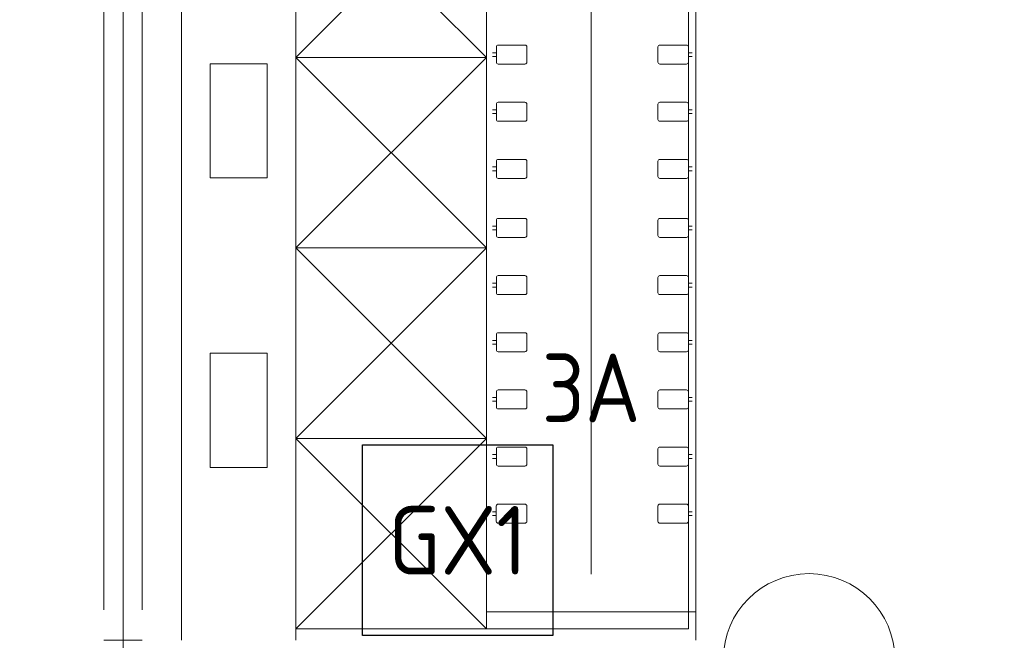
# Model space of a CAD drawing. Header units: millimetres. Extents: x -39149 to 267781, y -2340 to 58540.
# Tile 116 of 244: x 33940 to 36524, y 6950 to 8579. Entities that reach past the tile are written whole.
import ezdxf
from ezdxf.enums import TextEntityAlignment as Align

# ---------------------------------------------------------------- set-up
doc = ezdxf.new("R2010")
doc.units = ezdxf.units.MM
doc.header["$LTSCALE"] = 100
doc.header["$MEASUREMENT"] = 0
doc.linetypes.add('B0605', pattern=[141, 70, -35, 1, -35])
doc.linetypes.add('B0701', pattern=[46.823999, 31.199999, -15.624])
for name, color, linetype in [('00  Bestaande kolommen', 7, 'Continuous'), ('22 C Binnenwanden', 7, 'Continuous'), ('22 C Binnenwanden Deuren', 7, 'Continuous'), ('45 Plafond', 7, 'Continuous'), ('73 Keuken', 7, 'Continuous'), ('A Stramien', 7, 'Continuous'), ('EL6311--_LICHT_BINNEN', 3, 'Continuous')]:
    doc.layers.add(name, color=color, linetype=linetype)
doc.styles.add('BURO-018', font='isocp.shx', dxfattribs={"height": 180})
doc.styles.add('GENERATED_STYLE_3', font='swiss.ttf', dxfattribs={"width": 0.96})

# ---------------------------------------------------------------- blocks, each defined once
blk = doc.blocks.new('Slab_119_7', base_point=(34211.5, 612.1))
at = {"layer": '45 Plafond', "color": 8, "linetype": 'Continuous', "lineweight": 0}
blk.add_lwpolyline([(34211.5, 612.1, 0.066229), (50336.5, 5152.1), (50336.5, 11626.8), (48610, 11626.8), (48610, 11625), (43211.5, 11625), (43211.5, 5466.1), (41411.5, 5466.1), (41411.5, 10199.6), (34211.5, 10199.6)], format="xyb", close=True, dxfattribs=at)
blk = doc.blocks.new('Slab_152_7', base_point=(61.5, 11625))
at = {"layer": '45 Plafond', "color": 8, "linetype": 'Continuous', "lineweight": 0}
blk.add_lwpolyline([(61.5, 11625), (7161.5, 11625), (7161.5, 7850), (18261.5, 7850), (18261.5, 10250), (18050.2, 10250), (18050.2, 11625), (35849.9, 11625), (35849.9, 11400), (36099.9, 11400), (36099.9, 12175), (39053.2, 12175), (39053.2, 11445), (43211.5, 11445), (43211.5, 10132), (43211.5, 5466.1), (41411.5, 5466.1), (41411.5, 10199.6), (34211.5, 10199.6), (34211.5, 612.1, -0.138201), (61.5, 5162.9)], format="xyb", close=True, dxfattribs=at)
blk = doc.blocks.new('Empty Door_10')
at = {"layer": '22 C Binnenwanden Deuren', "color": 8, "linetype": 'Continuous', "lineweight": 0}
for p, q in [((-1599.8, -7), (-1599.8, -19)), ((-1599.8, -19), (-1599.8, -31)), ((1599.8, -7), (1599.8, -19)), ((1599.8, -19), (1599.8, -31)), ((-1599.8, -31), (-1599.8, -83)), ((1599.8, -31), (1599.8, -83)), ((-1599.8, -83), (-1599.8, -95)), ((-1599.8, -95), (-1599.8, -107)), ((1599.8, -83), (1599.8, -95)), ((1599.8, -95), (1599.8, -107))]:
    blk.add_line(p, q, dxfattribs=at)
at = {"layer": '22 C Binnenwanden Deuren', "color": 8, "linetype": 'B0701', "lineweight": 0}
for p, q in [((-1599.8, -7), (1599.8, -7)), ((-1599.8, -107), (1599.8, -107))]:
    blk.add_line(p, q, dxfattribs=at)
blk = doc.blocks.new('Wall_361_7', base_point=(34211.5, 617.4))
at = {"layer": '22 C Binnenwanden Deuren', "color": 1, "linetype": 'Continuous', "lineweight": 0, "xscale": -1, "zscale": 1000, "rotation": 90}
blk.add_blockref('Empty Door_10', (34154.5, 8549.8), dxfattribs=at)
blk = doc.blocks.new('Column_27_7', base_point=(36011.5, 6900))
at = {"layer": '00  Bestaande kolommen', "color": 8, "linetype": 'Continuous', "lineweight": 0}
blk.add_circle((36011.5, 6900), 225, dxfattribs=at)
blk = doc.blocks.new('Standard grid marker_16')
at = {"layer": 'A Stramien', "color": 8, "linetype": 'B0605', "lineweight": 0}
blk.add_line((4000, 0), (46394.8, 0), dxfattribs=at)
at = {"layer": 'A Stramien', "color": 4, "lineweight": 0, "style": 'GENERATED_STYLE_3'}
blk.add_attdef('AC_MARKERTEXT_1', text='', height=100, rotation=90, dxfattribs=at).set_placement((-20, -37.9), align=Align.BOTTOM_LEFT)
blk = doc.blocks.new('E00120')
at = {"color": 0, "linetype": 'Continuous'}
for p, q in [((-2.5, 2.5), (2.5, 2.5)), ((-2.5, -2.5), (-2.5, 2.5)), ((2.5, 2.5), (2.5, -2.5)), ((2.5, -2.5), (-2.5, -2.5))]:
    blk.add_line(p, q, dxfattribs=at)
at = {"color": 0, "linetype": 'Continuous', "style": 'BURO-018'}
for tag, p in [('PANEL', (0, 8)), ('CIRCUIT', (0, 5)), ('SUBCIRCUIT', (4.5, 5)), ('LIGHTFIXTURECODE', (0, 0)), ('SWITCHCODE', (4.5, -4.5))]:
    blk.add_attdef(tag, text='', height=1.8, dxfattribs=at).set_placement(p, align=Align.MIDDLE)

msp = doc.modelspace()

# ---------------------------------------------------------------- linework, layer by layer
at = {"layer": '73 Keuken', "color": 8, "linetype": 'Continuous', "lineweight": 0}
for p, q in [((34364.8, 6950), (34364.8, 9681.1)), ((34664.8, 9681.1), (34664.8, 6950)), ((35714.8, 6950), (35714.8, 9448.6)), ((35164.8, 9373.3), (35164.8, 6980)), ((35694.8, 6980), (35694.8, 9373.3)), ((35439.8, 9068.6), (35439.8, 7123.3)), ((34664.8, 8980), (34664.8, 8480)), ((34664.8, 8480), (35164.8, 8980)), ((34664.8, 8980), (35164.8, 8480)), ((35164.8, 8480), (35164.8, 8980)), ((35191.1, 8507.4), (35191.1, 8467.4)), ((35266.1, 8512.4), (35196.1, 8512.4)), ((35271.1, 8467.4), (35271.1, 8507.4)), ((35614.8, 8467.4), (35614.8, 8507.4)), ((35619.8, 8512.4), (35689.8, 8512.4)), ((35694.8, 8507.4), (35694.8, 8467.4)), ((34664.8, 8480), (35164.8, 8480)), ((34664.8, 8480), (35164.8, 8480)), ((34664.8, 7980), (34664.8, 8480)), ((35164.8, 7980), (34664.8, 8480)), ((35164.8, 8480), (34664.8, 7980)), ((35164.8, 8480), (35164.8, 7980)), ((35191.1, 8492.4), (35181.1, 8492.4)), ((35181.1, 8482.4), (35191.1, 8482.4)), ((35694.8, 8492.4), (35704.8, 8492.4)), ((35704.8, 8482.4), (35694.8, 8482.4)), ((34439.8, 8463.6), (34589.8, 8463.6)), ((34439.8, 8163.6), (34439.8, 8463.6)), ((34589.8, 8463.6), (34589.8, 8163.6)), ((35196.1, 8462.4), (35266.1, 8462.4)), ((35689.8, 8462.4), (35619.8, 8462.4)), ((35191.1, 8357.4), (35191.1, 8317.4)), ((35266.1, 8362.4), (35196.1, 8362.4)), ((35271.1, 8317.4), (35271.1, 8357.4)), ((35614.8, 8317.4), (35614.8, 8357.4)), ((35619.8, 8362.4), (35689.8, 8362.4)), ((35694.8, 8357.4), (35694.8, 8317.4)), ((35191.1, 8342.4), (35181.1, 8342.4)), ((35181.1, 8332.4), (35191.1, 8332.4)), ((35694.8, 8342.4), (35704.8, 8342.4)), ((35704.8, 8332.4), (35694.8, 8332.4)), ((35196.1, 8312.4), (35266.1, 8312.4)), ((35689.8, 8312.4), (35619.8, 8312.4)), ((35191.1, 8192.4), (35181.1, 8192.4)), ((35191.1, 8207.4), (35191.1, 8167.4)), ((35266.1, 8212.4), (35196.1, 8212.4)), ((35271.1, 8167.4), (35271.1, 8207.4)), ((35614.8, 8167.4), (35614.8, 8207.4)), ((35619.8, 8212.4), (35689.8, 8212.4)), ((35694.8, 8207.4), (35694.8, 8167.4)), ((35694.8, 8192.4), (35704.8, 8192.4)), ((34589.8, 8163.6), (34439.8, 8163.6)), ((35181.1, 8182.4), (35191.1, 8182.4)), ((35704.8, 8182.4), (35694.8, 8182.4)), ((35196.1, 8162.4), (35266.1, 8162.4)), ((35689.8, 8162.4), (35619.8, 8162.4)), ((35191.1, 8037.4), (35181.1, 8037.4)), ((35191.1, 8052.4), (35191.1, 8012.4)), ((35266.1, 8057.4), (35196.1, 8057.4)), ((35271.1, 8012.4), (35271.1, 8052.4)), ((35614.8, 8012.4), (35614.8, 8052.4)), ((35619.8, 8057.4), (35689.8, 8057.4)), ((35694.8, 8052.4), (35694.8, 8012.4)), ((35694.8, 8037.4), (35704.8, 8037.4)), ((35181.1, 8027.4), (35191.1, 8027.4)), ((35704.8, 8027.4), (35694.8, 8027.4)), ((35196.1, 8007.4), (35266.1, 8007.4)), ((35689.8, 8007.4), (35619.8, 8007.4)), ((35164.8, 7980), (34664.8, 7980)), ((35164.8, 7980), (34664.8, 7980)), ((34664.8, 7980), (34664.8, 7480)), ((34664.8, 7480), (35164.8, 7980)), ((34664.8, 7980), (35164.8, 7480)), ((35164.8, 7480), (35164.8, 7980)), ((35266.1, 7907.4), (35196.1, 7907.4)), ((35619.8, 7907.4), (35689.8, 7907.4)), ((35191.1, 7887.4), (35181.1, 7887.4)), ((35191.1, 7902.4), (35191.1, 7862.4)), ((35271.1, 7862.4), (35271.1, 7902.4)), ((35614.8, 7862.4), (35614.8, 7902.4)), ((35694.8, 7902.4), (35694.8, 7862.4)), ((35694.8, 7887.4), (35704.8, 7887.4)), ((35181.1, 7877.4), (35191.1, 7877.4)), ((35196.1, 7857.4), (35266.1, 7857.4)), ((35689.8, 7857.4), (35619.8, 7857.4)), ((35704.8, 7877.4), (35694.8, 7877.4)), ((35191.1, 7752.4), (35191.1, 7712.4)), ((35266.1, 7757.4), (35196.1, 7757.4)), ((35271.1, 7712.4), (35271.1, 7752.4)), ((35614.8, 7712.4), (35614.8, 7752.4)), ((35619.8, 7757.4), (35689.8, 7757.4)), ((35694.8, 7752.4), (35694.8, 7712.4)), ((35191.1, 7737.4), (35181.1, 7737.4)), ((35181.1, 7727.4), (35191.1, 7727.4)), ((35694.8, 7737.4), (35704.8, 7737.4)), ((35704.8, 7727.4), (35694.8, 7727.4)), ((34439.8, 7703.6), (34589.8, 7703.6)), ((34439.8, 7403.6), (34439.8, 7703.6)), ((34589.8, 7703.6), (34589.8, 7403.6)), ((35196.1, 7707.4), (35266.1, 7707.4)), ((35689.8, 7707.4), (35619.8, 7707.4)), ((35191.1, 7602.4), (35191.1, 7562.4)), ((35266.1, 7607.4), (35196.1, 7607.4)), ((35271.1, 7562.4), (35271.1, 7602.4)), ((35614.8, 7562.4), (35614.8, 7602.4)), ((35619.8, 7607.4), (35689.8, 7607.4)), ((35694.8, 7602.4), (35694.8, 7562.4)), ((35191.1, 7587.4), (35181.1, 7587.4)), ((35181.1, 7577.4), (35191.1, 7577.4)), ((35694.8, 7587.4), (35704.8, 7587.4)), ((35704.8, 7577.4), (35694.8, 7577.4)), ((35196.1, 7557.4), (35266.1, 7557.4)), ((35689.8, 7557.4), (35619.8, 7557.4)), ((34664.8, 7480), (35164.8, 7480)), ((34664.8, 7480), (35164.8, 7480)), ((34664.8, 6980), (34664.8, 7480)), ((35164.8, 6980), (34664.8, 7480)), ((35164.8, 7480), (34664.8, 6980)), ((35164.8, 7480), (35164.8, 6980)), ((35191.1, 7452.4), (35191.1, 7412.4)), ((35266.1, 7457.4), (35196.1, 7457.4)), ((35271.1, 7412.4), (35271.1, 7452.4)), ((35614.8, 7412.4), (35614.8, 7452.4)), ((35619.8, 7457.4), (35689.8, 7457.4)), ((35694.8, 7452.4), (35694.8, 7412.4)), ((35191.1, 7437.4), (35181.1, 7437.4)), ((35181.1, 7427.4), (35191.1, 7427.4)), ((35694.8, 7437.4), (35704.8, 7437.4)), ((35704.8, 7427.4), (35694.8, 7427.4)), ((34589.8, 7403.6), (34439.8, 7403.6)), ((35196.1, 7407.4), (35266.1, 7407.4)), ((35689.8, 7407.4), (35619.8, 7407.4)), ((35191, 7287.4), (35181, 7287.4)), ((35191, 7302.4), (35191, 7262.4)), ((35266, 7307.4), (35196, 7307.4)), ((35271, 7262.4), (35271, 7302.4)), ((35614.8, 7262.4), (35614.8, 7302.4)), ((35619.8, 7307.4), (35689.8, 7307.4)), ((35694.8, 7302.4), (35694.8, 7262.4)), ((35694.8, 7287.4), (35704.8, 7287.4)), ((35181, 7277.4), (35191, 7277.4)), ((35704.8, 7277.4), (35694.8, 7277.4)), ((35196, 7257.4), (35266, 7257.4)), ((35689.8, 7257.4), (35619.8, 7257.4)), ((35714.8, 7123.3), (35714.8, 6950)), ((35164.8, 7025), (35714.8, 7025)), ((35164.8, 6980), (34664.8, 6980)), ((35164.8, 6980), (35694.8, 6980))]:
    msp.add_line(p, q, dxfattribs=at)
for centre, start, end in [((35196.1, 8507.4), 90, 180), ((35266.1, 8507.4), 0, 90), ((35619.8, 8507.4), 90, 180), ((35689.8, 8507.4), 0, 90), ((35196.1, 8467.4), 180, 270), ((35266.1, 8467.4), 270, 0), ((35619.8, 8467.4), 180, 270), ((35689.8, 8467.4), 270, 0), ((35196.1, 8357.4), 90, 180), ((35266.1, 8357.4), 0, 90), ((35619.8, 8357.4), 90, 180), ((35689.8, 8357.4), 0, 90), ((35196.1, 8317.4), 180, 270), ((35266.1, 8317.4), 270, 0), ((35619.8, 8317.4), 180, 270), ((35689.8, 8317.4), 270, 0), ((35196.1, 8207.4), 90, 180), ((35266.1, 8207.4), 0, 90), ((35619.8, 8207.4), 90, 180), ((35689.8, 8207.4), 0, 90), ((35196.1, 8167.4), 180, 270), ((35266.1, 8167.4), 270, 0), ((35619.8, 8167.4), 180, 270), ((35689.8, 8167.4), 270, 0), ((35196.1, 8052.4), 90, 180), ((35266.1, 8052.4), 0, 90), ((35619.8, 8052.4), 90, 180), ((35689.8, 8052.4), 0, 90), ((35196.1, 8012.4), 180, 270), ((35266.1, 8012.4), 270, 0), ((35619.8, 8012.4), 180, 270), ((35689.8, 8012.4), 270, 0), ((35196.1, 7902.4), 90, 180), ((35266.1, 7902.4), 0, 90), ((35619.8, 7902.4), 90, 180), ((35689.8, 7902.4), 0, 90), ((35196.1, 7862.4), 180, 270), ((35266.1, 7862.4), 270, 0), ((35619.8, 7862.4), 180, 270), ((35689.8, 7862.4), 270, 0), ((35196.1, 7752.4), 90, 180), ((35266.1, 7752.4), 0, 90), ((35619.8, 7752.4), 90, 180), ((35689.8, 7752.4), 0, 90), ((35196.1, 7712.4), 180, 270), ((35266.1, 7712.4), 270, 0), ((35619.8, 7712.4), 180, 270), ((35689.8, 7712.4), 270, 0), ((35196.1, 7602.4), 90, 180), ((35266.1, 7602.4), 0, 90), ((35619.8, 7602.4), 90, 180), ((35689.8, 7602.4), 0, 90), ((35196.1, 7562.4), 180, 270), ((35266.1, 7562.4), 270, 0), ((35619.8, 7562.4), 180, 270), ((35689.8, 7562.4), 270, 0), ((35196.1, 7452.4), 90, 180), ((35266.1, 7452.4), 0, 90), ((35619.8, 7452.4), 90, 180), ((35689.8, 7452.4), 0, 90), ((35196.1, 7412.4), 180, 270), ((35266.1, 7412.4), 270, 0), ((35619.8, 7412.4), 180, 270), ((35689.8, 7412.4), 270, 0), ((35196, 7302.4), 90, 180), ((35266, 7302.4), 0, 90), ((35619.8, 7302.4), 90, 180), ((35689.8, 7302.4), 0, 90), ((35196, 7262.4), 180, 270), ((35266, 7262.4), 270, 0), ((35619.8, 7262.4), 180, 270), ((35689.8, 7262.4), 270, 0)]:
    msp.add_arc(centre, 5, start, end, dxfattribs=at)

# ---------------------------------------------------------------- block references
at = {"layer": '00  Bestaande kolommen', "color": 3, "lineweight": 0}
msp.add_blockref('Column_27_7', (36011.5, 6900), dxfattribs=at)
at = {"layer": '22 C Binnenwanden', "color": 1, "lineweight": 0}
msp.add_blockref('Wall_361_7', (34211.5, 617.4), dxfattribs=at)
at = {"layer": '45 Plafond', "color": 252, "linetype": 'Continuous', "lineweight": 0}
for name, p in [('Slab_152_7', (61.5, 11625)), ('Slab_119_7', (34211.5, 612.1))]:
    msp.add_blockref(name, p, dxfattribs=at)
at = {"layer": 'A Stramien', "color": 1, "linetype": 'Continuous', "lineweight": 0, "zscale": 1000, "rotation": 270}
msp.add_blockref('Standard grid marker_16', (36011.5, 48900), dxfattribs=at)
at = {"layer": 'EL6311--_LICHT_BINNEN', "linetype": 'Continuous'}
ref = msp.add_blockref('E00120', (35089.6, 7212.8), dxfattribs=dict(at, xscale=100, yscale=100, zscale=100))
ref.add_attrib('CIRCUIT', '3A', dxfattribs={"layer": '0', "color": 3, "linetype": 'ByBlock', "height": 180, "style": 'BURO-018'}).set_placement((35439.6, 7612.8), align=Align.MIDDLE)
ref.add_attrib('LIGHTFIXTURECODE', 'GX1', dxfattribs={"layer": '0', "color": 3, "linetype": 'ByBlock', "height": 180, "style": 'BURO-018'}).set_placement((35089.6, 7212.8), align=Align.MIDDLE)

doc.saveas('drawing.dxf')
